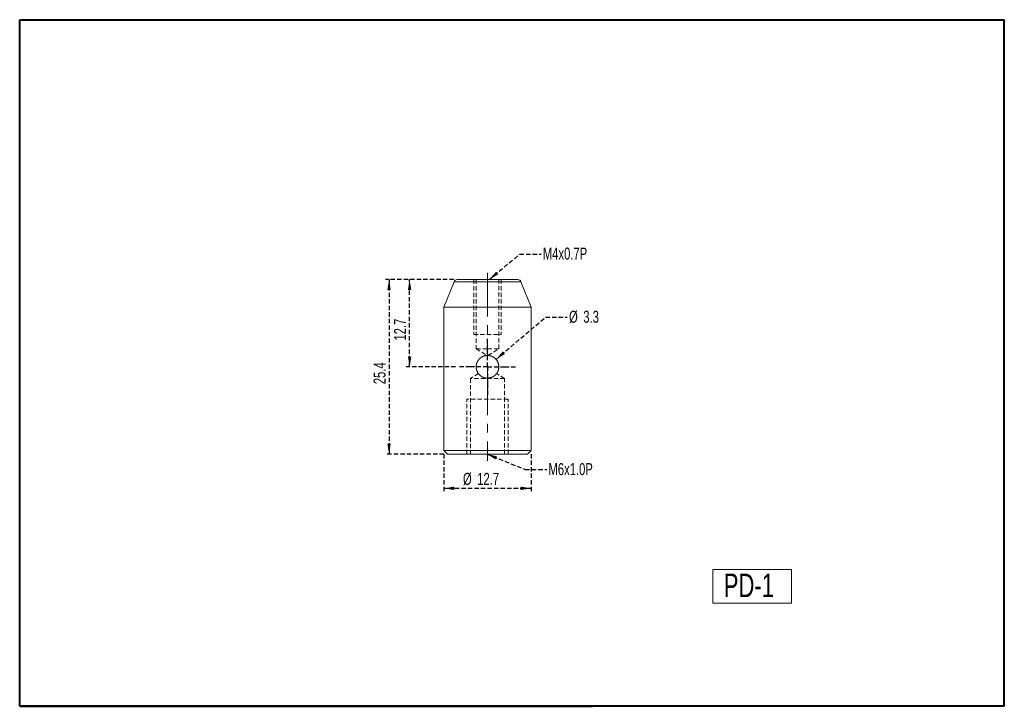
# Model space of a CAD drawing. Header units: millimetres. Extents: x 5 to 292, y 5 to 205.
import ezdxf

# ---------------------------------------------------------------- set-up
doc = ezdxf.new("R2010")
doc.units = ezdxf.units.MM
doc.linetypes.add('CENTERX2', pattern=[20.32, 12.7, -2.54, 2.54, -2.54])
doc.linetypes.add('HIDDEN', pattern=[1.905, 1.27, -0.635])
doc.layers.add('VM_VU04', color=7, linetype='HIDDEN')
doc.layers.add('模型', color=7, linetype='Continuous', lineweight=15)
doc.styles.add('SLDTEXTSTYLE0', font='TXT', dxfattribs={"width": 0.7})
doc.dimstyles.new('SLDDIMSTYLE0', dxfattribs={"dimtxt": 3.5, "dimasz": 3, "dimexe": 0, "dimexo": 0.0625, "dimgap": 0.875, "dimtad": 1, "dimlfac": 0.5, "dimrnd": 1e-09, "dimzin": 12, "dimdsep": 46, "dimtxsty": 'SLDTEXTSTYLE0', "dimsah": 1, "dimcen": 0.09, "dimadec": 0, "dimazin": 3, "dimtfac": 1, "dimtofl": 0, "dimtmove": 0, "dimatfit": 3, "dimfxl": 0, "dimfrac": 2, "dimtolj": 1, "dimtzin": 12, "dimarcsym": 0})
doc.dimstyles.new('SLDDIMSTYLE1', dxfattribs={"dimtxt": 0, "dimasz": 3, "dimexe": 0, "dimexo": 0.0625, "dimgap": 0, "dimtad": 0, "dimtih": 1, "dimtoh": 1, "dimdec": 0, "dimrnd": 1e-09, "dimzin": 0, "dimdsep": 46, "dimtxsty": 'Standard', "dimsah": 1, "dimcen": 0.09, "dimadec": 0, "dimazin": 0, "dimtfac": 3, "dimtdec": 0, "dimtofl": 0, "dimtmove": 0, "dimatfit": 3, "dimfxl": 0, "dimfrac": 2, "dimtolj": 1, "dimtzin": 0, "dimarcsym": 0})

# ---------------------------------------------------------------- blocks, each defined once
blk = doc.blocks.new('_D')
at = {"layer": 'VM_VU04'}
for p, q in [((131.53, 129.29), (117.66, 129.29)), ((118.66, 103.89), (118.66, 129.29)), ((132.06, 103.89), (117.66, 103.89))]:
    blk.add_line(p, q, dxfattribs=at)
for points in [[(118.66, 129.29), (118.16, 126.29), (119.16, 126.29)], [(118.66, 103.89), (119.16, 106.89), (118.16, 106.89)]]:
    blk.add_solid(points, dxfattribs=at)
at = {"layer": 'VM_VU04', "insert": (114.14, 111.52, 0.2), "char_height": 3.5, "attachment_point": 1, "rotation": 90, "style": 'SLDTEXTSTYLE0'}
blk.add_mtext('12.7', dxfattribs=at)
blk = doc.blocks.new('_D_1')
at = {"layer": 'VM_VU04'}
for p, q in [((131.53, 129.29), (111.66, 129.29)), ((112.66, 129.29), (112.66, 78.49)), ((128.66, 78.49), (111.66, 78.49))]:
    blk.add_line(p, q, dxfattribs=at)
for points in [[(112.66, 129.29), (112.16, 126.29), (113.16, 126.29)], [(112.66, 78.49), (113.16, 81.49), (112.16, 81.49)]]:
    blk.add_solid(points, dxfattribs=at)
at = {"layer": 'VM_VU04', "insert": (108.14, 98.82, 0.2), "char_height": 3.5, "attachment_point": 1, "rotation": 90, "style": 'SLDTEXTSTYLE0'}
blk.add_mtext('25.4', dxfattribs=at)
blk = doc.blocks.new('_D_2')
at = {"layer": 'VM_VU04'}
for p, q in [((128.66, 78.49), (128.66, 67.49)), ((154.06, 78.49), (154.06, 67.49)), ((154.06, 68.49), (128.66, 68.49))]:
    blk.add_line(p, q, dxfattribs=at)
for points in [[(128.66, 68.49), (131.66, 67.99), (131.66, 68.99)], [(154.06, 68.49), (151.06, 68.99), (151.06, 67.99)]]:
    blk.add_solid(points, dxfattribs=at)
at = {"layer": 'VM_VU04', "char_height": 3.5, "attachment_point": 1, "style": 'SLDTEXTSTYLE0'}
for s, insert in [('%%c', (134.21, 73, 0.2)), ('12.7', (138.36, 73, 0.2))]:
    blk.add_mtext(s, dxfattribs=dict(at, insert=insert))
blk = doc.blocks.new('SW_NOTE_0')
at = {"layer": 'VM_VU04', "color": 0, "char_height": 3.5, "attachment_point": 1, "style": 'SLDTEXTSTYLE0'}
for s, insert in [('%%c', (0.59, 1.9)), ('3.3', (4.74, 1.9))]:
    blk.add_mtext(s, dxfattribs=dict(at, insert=insert))
blk = doc.blocks.new('SW_CENTERMARKSYMBOL_0')
at = {"layer": 'VM_VU04', "color": 0}
for p, q in [((0, 5), (0, 8.3)), ((0, 0), (0, 5)), ((-5, 0), (-8.3, 0)), ((0, 0), (-5, 0)), ((0, 0), (0, -5)), ((0, 0), (5, 0)), ((5, 0), (8.3, 0)), ((0, -5), (0, -8.3))]:
    blk.add_line(p, q, dxfattribs=at)

msp = doc.modelspace()

# ---------------------------------------------------------------- linework, layer by layer
at = {"color": 7, "linetype": 'Continuous', "lineweight": 15}
for p, q in [((132.533, 129.29), (141.356, 129.29)), ((141.356, 129.29), (150.179, 129.29)), ((131.605, 128.661), (128.656, 121.29)), ((154.056, 121.29), (151.107, 128.661)), ((128.656, 121.29), (128.656, 79.49)), ((141.356, 121.29), (128.656, 121.29)), ((154.056, 121.29), (141.356, 121.29)), ((154.056, 79.49), (154.056, 121.29)), ((128.656, 79.49), (129.656, 78.49)), ((128.656, 79.49), (141.356, 79.49)), ((141.356, 78.49), (129.656, 78.49)), ((141.356, 79.49), (154.056, 79.49)), ((153.056, 78.49), (141.356, 78.49)), ((153.056, 78.49), (154.056, 79.49))]:
    msp.add_line(p, q, dxfattribs=at)
at = {"color": 7, "linetype": 'HIDDEN', "lineweight": 0}
for p, q in [((137.356, 129.29), (137.356, 113.29)), ((138.056, 129.29), (138.056, 109.09)), ((144.656, 109.09), (144.656, 129.29)), ((145.356, 129.29), (145.356, 113.29)), ((131.605, 128.661), (151.107, 128.661)), ((137.356, 113.29), (145.356, 113.29)), ((138.056, 109.09), (141.356, 109.09)), ((138.056, 109.09), (141.223, 107.187)), ((141.356, 109.09), (144.656, 109.09)), ((141.488, 107.186), (144.656, 109.09)), ((138.717, 101.908), (136.356, 100.49)), ((146.356, 100.49), (136.356, 100.49)), ((136.356, 100.49), (136.356, 78.49)), ((146.356, 100.49), (143.994, 101.909)), ((146.356, 78.49), (146.356, 100.49)), ((135.356, 78.49), (135.356, 94.49)), ((147.356, 94.49), (135.356, 94.49)), ((147.356, 78.49), (147.356, 94.49))]:
    msp.add_line(p, q, dxfattribs=at)
at = {"color": 8, "linetype": 'Continuous', "lineweight": 15}
for p, q in [((141.356, 128.661), (131.605, 128.661)), ((151.107, 128.661), (141.356, 128.661))]:
    msp.add_line(p, q, dxfattribs=at)
at = {"color": 7, "linetype": 'Continuous', "lineweight": 40}
for p, q in [((292, 5), (292, 45)), ((292, 5), (292, 40)), ((5, 5), (5, 33.65)), ((5, 5), (172, 5)), ((292, 5), (102, 5))]:
    msp.add_line(p, q, dxfattribs=at)
at = {"color": 7, "linetype": 'Continuous', "lineweight": 15}
for centre, start, end in [((132.533, 128.29), 90, 158.19859), ((150.179, 128.29), 21.80141, 90)]:
    msp.add_arc(centre, 1, start, end, dxfattribs=at)
msp.add_open_spline([(144.656, 104.109), (144.656, 103.671), (144.634, 103.455), (144.55, 103.032), (144.486, 102.822), (144.32, 102.423), (144.219, 102.234), (143.979, 101.876), (143.841, 101.707), (143.386, 101.253), (143.019, 101.007), (142.226, 100.678), (141.791, 100.59), (141.142, 100.59), (140.922, 100.611), (140.498, 100.696), (140.292, 100.758), (139.691, 101.008), (139.328, 101.251), (138.87, 101.709), (138.734, 101.875), (138.495, 102.231), (138.391, 102.424), (138.226, 102.822), (138.163, 103.028), (138.078, 103.453), (138.056, 103.672), (138.056, 104.32), (138.143, 104.756), (138.39, 105.352), (138.493, 105.546), (138.733, 105.904), (138.869, 106.069), (139.173, 106.374), (139.341, 106.512), (139.698, 106.751), (139.887, 106.853), (140.489, 107.103), (140.919, 107.189), (141.572, 107.19), (141.787, 107.169), (142.211, 107.084), (142.422, 107.02), (143.019, 106.773), (143.385, 106.527), (143.991, 105.922), (144.237, 105.556), (144.485, 104.96), (144.549, 104.75), (144.634, 104.324), (144.656, 104.109), (144.656, 103.671)], degree=3, knots=[-0.03125, -0.03125, 0, 0, 0.03125, 0.03125, 0.0625, 0.0625, 0.09375, 0.09375, 0.125, 0.125, 0.1875, 0.1875, 0.25, 0.25, 0.28125, 0.28125, 0.3125, 0.3125, 0.375, 0.375, 0.40625, 0.40625, 0.4375, 0.4375, 0.46875, 0.46875, 0.5, 0.5, 0.5625, 0.5625, 0.59375, 0.59375, 0.625, 0.625, 0.65625, 0.65625, 0.6875, 0.6875, 0.75, 0.75, 0.78125, 0.78125, 0.8125, 0.8125, 0.875, 0.875, 0.9375, 0.9375, 0.96875, 0.96875, 1, 1, 1.03125, 1.03125], dxfattribs=at)
at = {"layer": 'VM_VU04', "linetype": 'CENTERX2', "lineweight": 0}
for p, q in [((141.356, 131.29), (141.356, 107.09)), ((141.356, 102.49), (141.356, 76.49))]:
    msp.add_line(p, q, dxfattribs=at)
at = {"layer": '模型', "lineweight": 40}
msp.add_line((5, 205), (292, 205), dxfattribs=at)
at = {"layer": '模型', "linetype": 'Continuous', "lineweight": 40}
for p, q in [((5, 5), (5, 205)), ((292, 5), (292, 205)), ((292, 5), (292, 45)), ((292, 5), (5, 5)), ((292, 5), (102, 5))]:
    msp.add_line(p, q, dxfattribs=at)
at = {"layer": '模型'}
for p, q in [((207, 44.83), (229.935, 44.83)), ((207, 35), (207, 44.83)), ((229.935, 44.83), (229.935, 35)), ((292, 5), (292, 40)), ((229.935, 35), (207, 35)), ((5, 5), (5, 33.65)), ((102, 5), (5, 5)), ((292, 5), (102, 5)), ((162.05, 5), (292, 5)), ((172, 5), (162.05, 5))]:
    msp.add_line(p, q, dxfattribs=at)

# ---------------------------------------------------------------- block references
at = {"layer": 'VM_VU04'}
for name, p in [('SW_NOTE_0', (164.538, 118.332)), ('SW_CENTERMARKSYMBOL_0', (141.356, 103.89))]:
    msp.add_blockref(name, p, dxfattribs=at)

# ---------------------------------------------------------------- texts
at = {"layer": 'VM_VU04', "char_height": 3.5, "attachment_point": 1, "style": 'SLDTEXTSTYLE0'}
for s, insert in [('M4x0.7P', (157.49, 138.63)), ('M6x1.0P', (159.131, 75.832))]:
    msp.add_mtext(s, dxfattribs=dict(at, insert=insert))
at = {"layer": '模型', "insert": (210.206, 43.669), "char_height": 6.8792, "attachment_point": 1, "style": 'SLDTEXTSTYLE0'}
msp.add_mtext('PD-1', dxfattribs=at)

# ---------------------------------------------------------------- dimensions: what is measured, and where the dimension line sits
at = {"layer": 'VM_VU04'}
for base, p1, p2, picture, middle in [((112.656, 78.49), (132.533, 129.29), (129.656, 78.49), '_D_1', (112.656, 103.89)), ((118.656, 129.29), (133.056, 103.89), (132.533, 129.29), '_D', (118.656, 116.59))]:
    dim = msp.add_linear_dim(base=base, p1=p1, p2=p2, angle=90, dimstyle='SLDDIMSTYLE0', dxfattribs=at)
    dim.commit()
    dim.dimension.update_dxf_attribs({"geometry": picture, "text_midpoint": middle, "dimtype": 160})
dim = msp.add_linear_dim(base=(128.656, 68.49), p1=(154.056, 79.49), p2=(128.656, 79.49), text='%%c<>', dimstyle='SLDDIMSTYLE0', dxfattribs=at)
dim.commit()
dim.dimension.update_dxf_attribs({"geometry": '_D_2', "text_midpoint": (141.356, 68.49), "dimtype": 160})

# ---------------------------------------------------------------- leaders
for points in [[(141.863, 129.29), (150.714, 136.663), (156.964, 136.663)], [(143.845, 106.056), (158.288, 118.332), (164.538, 118.332)], [(141.133, 78.49), (152.361, 73.985), (158.611, 73.985)]]:
    msp.add_leader(points, dimstyle='SLDDIMSTYLE1', dxfattribs=at)

doc.saveas('drawing.dxf')
